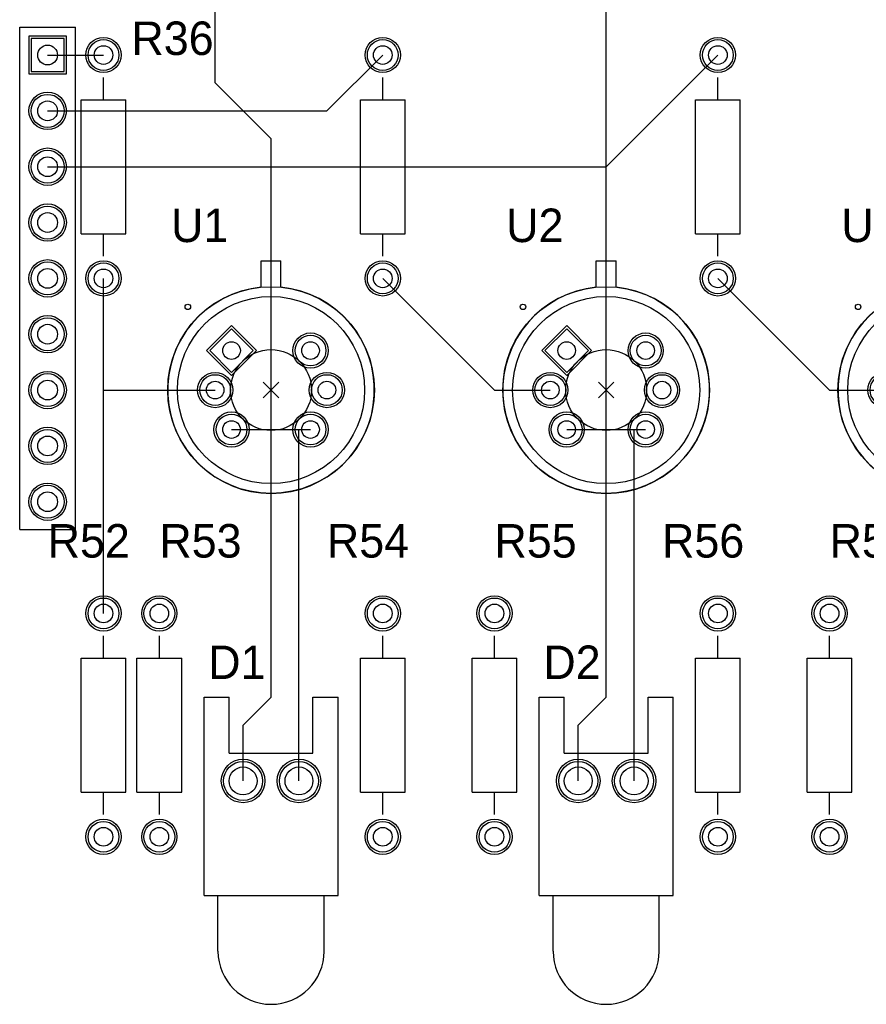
# Model space of a CAD drawing. Extents: x 0.2 to 21.7, y 0.2 to 7.8.
# Tile 3 of 23: x 2.8 to 4.4, y 2.1 to 3.9. Entities that reach past the tile are written whole.
import ezdxf

# ---------------------------------------------------------------- set-up
doc = ezdxf.new("R2010")
doc.units = 0
doc.layers.get('0').update_dxf_attribs({"linetype": 'CONTINUOUS'})
for name, color, linetype in [('BOTTOMLAYER', 5, 'CONTINUOUS'), ('BOTTOMSOLDER', 6, 'CONTINUOUS'), ('MECHANICAL13', 56, 'CONTINUOUS'), ('MECHANICAL15', 56, 'CONTINUOUS'), ('MULTILAYER', 9, 'CONTINUOUS'), ('PADHOLE', 156, 'CONTINUOUS'), ('TOPLAYER', 1, 'CONTINUOUS'), ('TOPOVERLAY', 2, 'CONTINUOUS'), ('TOPSOLDER', 216, 'CONTINUOUS')]:
    doc.layers.add(name, color=color, linetype=linetype)

# ---------------------------------------------------------------- blocks, each defined once
blk = doc.blocks.new('LED_0_16')
at = {"layer": 'BOTTOMLAYER'}
for centre in [(-0.05, 0), (0.05, 0)]:
    blk.add_circle(centre, 0.035, dxfattribs=at)
at = {"layer": 'BOTTOMSOLDER'}
for centre in [(-0.05, 0), (0.05, 0)]:
    blk.add_circle(centre, 0.039, dxfattribs=at)
at = {"layer": 'MULTILAYER'}
for centre in [(-0.05, 0), (0.05, 0)]:
    blk.add_circle(centre, 0.035, dxfattribs=at)
at = {"layer": 'PADHOLE'}
for centre in [(-0.05, 0), (0.05, 0)]:
    blk.add_circle(centre, 0.025, dxfattribs=at)
at = {"layer": 'TOPLAYER'}
for centre in [(-0.05, 0), (0.05, 0)]:
    blk.add_circle(centre, 0.035, dxfattribs=at)
at = {"layer": 'TOPOVERLAY'}
for p, q in [((-0.12, 0.15), (-0.075, 0.15)), ((-0.12, -0.205), (-0.12, 0.15)), ((-0.075, 0.05), (-0.075, 0.15)), ((0.075, 0.15), (0.12, 0.15)), ((0.075, 0.05), (0.075, 0.15)), ((0.12, -0.205), (0.12, 0.15)), ((-0.075, 0.05), (0.075, 0.05)), ((-0.12, -0.205), (0.12, -0.205)), ((-0.095, -0.305), (-0.095, -0.205)), ((0.095, -0.305), (0.095, -0.205))]:
    blk.add_line(p, q, dxfattribs=at)
blk.add_arc((0, -0.305), 0.095, 180, 360, dxfattribs=at)
at = {"layer": 'TOPSOLDER'}
for centre in [(-0.05, 0), (0.05, 0)]:
    blk.add_circle(centre, 0.039, dxfattribs=at)
blk = doc.blocks.new('LED_0_17')
at = {"layer": 'BOTTOMLAYER'}
for centre in [(-0.05, 0), (0.05, 0)]:
    blk.add_circle(centre, 0.035, dxfattribs=at)
at = {"layer": 'BOTTOMSOLDER'}
for centre in [(-0.05, 0), (0.05, 0)]:
    blk.add_circle(centre, 0.039, dxfattribs=at)
at = {"layer": 'MULTILAYER'}
for centre in [(-0.05, 0), (0.05, 0)]:
    blk.add_circle(centre, 0.035, dxfattribs=at)
at = {"layer": 'PADHOLE'}
for centre in [(-0.05, 0), (0.05, 0)]:
    blk.add_circle(centre, 0.025, dxfattribs=at)
at = {"layer": 'TOPLAYER'}
for centre in [(-0.05, 0), (0.05, 0)]:
    blk.add_circle(centre, 0.035, dxfattribs=at)
at = {"layer": 'TOPOVERLAY'}
for p, q in [((-0.12, 0.15), (-0.075, 0.15)), ((-0.12, -0.205), (-0.12, 0.15)), ((-0.075, 0.05), (-0.075, 0.15)), ((0.075, 0.15), (0.12, 0.15)), ((0.075, 0.05), (0.075, 0.15)), ((0.12, -0.205), (0.12, 0.15)), ((-0.075, 0.05), (0.075, 0.05)), ((-0.12, -0.205), (0.12, -0.205)), ((-0.095, -0.305), (-0.095, -0.205)), ((0.095, -0.305), (0.095, -0.205))]:
    blk.add_line(p, q, dxfattribs=at)
blk.add_arc((0, -0.305), 0.095, 180, 360, dxfattribs=at)
at = {"layer": 'TOPSOLDER'}
for centre in [(-0.05, 0), (0.05, 0)]:
    blk.add_circle(centre, 0.039, dxfattribs=at)
blk = doc.blocks.new('AXIAL_0_4_100')
at = {"layer": 'BOTTOMLAYER'}
for centre in [(-0.2, 0), (0.2, 0)]:
    blk.add_circle(centre, 0.0276, dxfattribs=at)
at = {"layer": 'BOTTOMSOLDER'}
for centre in [(-0.2, 0), (0.2, 0)]:
    blk.add_circle(centre, 0.0316, dxfattribs=at)
at = {"layer": 'MULTILAYER'}
for centre in [(-0.2, 0), (0.2, 0)]:
    blk.add_circle(centre, 0.0276, dxfattribs=at)
at = {"layer": 'PADHOLE'}
for centre in [(-0.2, 0), (0.2, 0)]:
    blk.add_circle(centre, 0.0167, dxfattribs=at)
at = {"layer": 'TOPLAYER'}
for centre in [(-0.2, 0), (0.2, 0)]:
    blk.add_circle(centre, 0.0276, dxfattribs=at)
at = {"layer": 'TOPOVERLAY'}
for p, q in [((-0.12, 0.04), (0.12, 0.04)), ((-0.12, 0.04), (-0.12, -0.04)), ((0.12, 0.04), (0.12, -0.04)), ((-0.16, 0), (-0.12, 0)), ((0.12, 0), (0.16, 0)), ((-0.12, -0.04), (0.12, -0.04))]:
    blk.add_line(p, q, dxfattribs=at)
at = {"layer": 'TOPSOLDER'}
for centre in [(-0.2, 0), (0.2, 0)]:
    blk.add_circle(centre, 0.0316, dxfattribs=at)
blk = doc.blocks.new('AXIAL_0_4_101')
at = {"layer": 'BOTTOMLAYER'}
for centre in [(-0.2, 0), (0.2, 0)]:
    blk.add_circle(centre, 0.0276, dxfattribs=at)
at = {"layer": 'BOTTOMSOLDER'}
for centre in [(-0.2, 0), (0.2, 0)]:
    blk.add_circle(centre, 0.0316, dxfattribs=at)
at = {"layer": 'MULTILAYER'}
for centre in [(-0.2, 0), (0.2, 0)]:
    blk.add_circle(centre, 0.0276, dxfattribs=at)
at = {"layer": 'PADHOLE'}
for centre in [(-0.2, 0), (0.2, 0)]:
    blk.add_circle(centre, 0.0167, dxfattribs=at)
at = {"layer": 'TOPLAYER'}
for centre in [(-0.2, 0), (0.2, 0)]:
    blk.add_circle(centre, 0.0276, dxfattribs=at)
at = {"layer": 'TOPOVERLAY'}
for p, q in [((-0.12, 0.04), (0.12, 0.04)), ((-0.12, 0.04), (-0.12, -0.04)), ((0.12, 0.04), (0.12, -0.04)), ((-0.16, 0), (-0.12, 0)), ((0.12, 0), (0.16, 0)), ((-0.12, -0.04), (0.12, -0.04))]:
    blk.add_line(p, q, dxfattribs=at)
at = {"layer": 'TOPSOLDER'}
for centre in [(-0.2, 0), (0.2, 0)]:
    blk.add_circle(centre, 0.0316, dxfattribs=at)
blk = doc.blocks.new('AXIAL_0_4_102')
at = {"layer": 'BOTTOMLAYER'}
for centre in [(-0.2, 0), (0.2, 0)]:
    blk.add_circle(centre, 0.0276, dxfattribs=at)
at = {"layer": 'BOTTOMSOLDER'}
for centre in [(-0.2, 0), (0.2, 0)]:
    blk.add_circle(centre, 0.0316, dxfattribs=at)
at = {"layer": 'MULTILAYER'}
for centre in [(-0.2, 0), (0.2, 0)]:
    blk.add_circle(centre, 0.0276, dxfattribs=at)
at = {"layer": 'PADHOLE'}
for centre in [(-0.2, 0), (0.2, 0)]:
    blk.add_circle(centre, 0.0167, dxfattribs=at)
at = {"layer": 'TOPLAYER'}
for centre in [(-0.2, 0), (0.2, 0)]:
    blk.add_circle(centre, 0.0276, dxfattribs=at)
at = {"layer": 'TOPOVERLAY'}
for p, q in [((-0.12, 0.04), (0.12, 0.04)), ((-0.12, 0.04), (-0.12, -0.04)), ((0.12, 0.04), (0.12, -0.04)), ((-0.16, 0), (-0.12, 0)), ((0.12, 0), (0.16, 0)), ((-0.12, -0.04), (0.12, -0.04))]:
    blk.add_line(p, q, dxfattribs=at)
at = {"layer": 'TOPSOLDER'}
for centre in [(-0.2, 0), (0.2, 0)]:
    blk.add_circle(centre, 0.0316, dxfattribs=at)
blk = doc.blocks.new('AXIAL_0_4_116')
at = {"layer": 'BOTTOMLAYER'}
for centre in [(-0.2, 0), (0.2, 0)]:
    blk.add_circle(centre, 0.0276, dxfattribs=at)
at = {"layer": 'BOTTOMSOLDER'}
for centre in [(-0.2, 0), (0.2, 0)]:
    blk.add_circle(centre, 0.0316, dxfattribs=at)
at = {"layer": 'MULTILAYER'}
for centre in [(-0.2, 0), (0.2, 0)]:
    blk.add_circle(centre, 0.0276, dxfattribs=at)
at = {"layer": 'PADHOLE'}
for centre in [(-0.2, 0), (0.2, 0)]:
    blk.add_circle(centre, 0.0167, dxfattribs=at)
at = {"layer": 'TOPLAYER'}
for centre in [(-0.2, 0), (0.2, 0)]:
    blk.add_circle(centre, 0.0276, dxfattribs=at)
at = {"layer": 'TOPOVERLAY'}
for p, q in [((-0.12, 0.04), (0.12, 0.04)), ((-0.12, 0.04), (-0.12, -0.04)), ((0.12, 0.04), (0.12, -0.04)), ((-0.16, 0), (-0.12, 0)), ((0.12, 0), (0.16, 0)), ((-0.12, -0.04), (0.12, -0.04))]:
    blk.add_line(p, q, dxfattribs=at)
at = {"layer": 'TOPSOLDER'}
for centre in [(-0.2, 0), (0.2, 0)]:
    blk.add_circle(centre, 0.0316, dxfattribs=at)
blk = doc.blocks.new('AXIAL_0_4_117')
at = {"layer": 'BOTTOMLAYER'}
for centre in [(-0.2, 0), (0.2, 0)]:
    blk.add_circle(centre, 0.0276, dxfattribs=at)
at = {"layer": 'BOTTOMSOLDER'}
for centre in [(-0.2, 0), (0.2, 0)]:
    blk.add_circle(centre, 0.0316, dxfattribs=at)
at = {"layer": 'MULTILAYER'}
for centre in [(-0.2, 0), (0.2, 0)]:
    blk.add_circle(centre, 0.0276, dxfattribs=at)
at = {"layer": 'PADHOLE'}
for centre in [(-0.2, 0), (0.2, 0)]:
    blk.add_circle(centre, 0.0167, dxfattribs=at)
at = {"layer": 'TOPLAYER'}
for centre in [(-0.2, 0), (0.2, 0)]:
    blk.add_circle(centre, 0.0276, dxfattribs=at)
at = {"layer": 'TOPOVERLAY'}
for p, q in [((-0.12, 0.04), (0.12, 0.04)), ((-0.12, 0.04), (-0.12, -0.04)), ((0.12, 0.04), (0.12, -0.04)), ((-0.16, 0), (-0.12, 0)), ((0.12, 0), (0.16, 0)), ((-0.12, -0.04), (0.12, -0.04))]:
    blk.add_line(p, q, dxfattribs=at)
at = {"layer": 'TOPSOLDER'}
for centre in [(-0.2, 0), (0.2, 0)]:
    blk.add_circle(centre, 0.0316, dxfattribs=at)
blk = doc.blocks.new('AXIAL_0_4_118')
at = {"layer": 'BOTTOMLAYER'}
for centre in [(-0.2, 0), (0.2, 0)]:
    blk.add_circle(centre, 0.0276, dxfattribs=at)
at = {"layer": 'BOTTOMSOLDER'}
for centre in [(-0.2, 0), (0.2, 0)]:
    blk.add_circle(centre, 0.0316, dxfattribs=at)
at = {"layer": 'MULTILAYER'}
for centre in [(-0.2, 0), (0.2, 0)]:
    blk.add_circle(centre, 0.0276, dxfattribs=at)
at = {"layer": 'PADHOLE'}
for centre in [(-0.2, 0), (0.2, 0)]:
    blk.add_circle(centre, 0.0167, dxfattribs=at)
at = {"layer": 'TOPLAYER'}
for centre in [(-0.2, 0), (0.2, 0)]:
    blk.add_circle(centre, 0.0276, dxfattribs=at)
at = {"layer": 'TOPOVERLAY'}
for p, q in [((-0.12, 0.04), (0.12, 0.04)), ((-0.12, 0.04), (-0.12, -0.04)), ((0.12, 0.04), (0.12, -0.04)), ((-0.16, 0), (-0.12, 0)), ((0.12, 0), (0.16, 0)), ((-0.12, -0.04), (0.12, -0.04))]:
    blk.add_line(p, q, dxfattribs=at)
at = {"layer": 'TOPSOLDER'}
for centre in [(-0.2, 0), (0.2, 0)]:
    blk.add_circle(centre, 0.0316, dxfattribs=at)
blk = doc.blocks.new('AXIAL_0_4_119')
at = {"layer": 'BOTTOMLAYER'}
for centre in [(-0.2, 0), (0.2, 0)]:
    blk.add_circle(centre, 0.0276, dxfattribs=at)
at = {"layer": 'BOTTOMSOLDER'}
for centre in [(-0.2, 0), (0.2, 0)]:
    blk.add_circle(centre, 0.0316, dxfattribs=at)
at = {"layer": 'MULTILAYER'}
for centre in [(-0.2, 0), (0.2, 0)]:
    blk.add_circle(centre, 0.0276, dxfattribs=at)
at = {"layer": 'PADHOLE'}
for centre in [(-0.2, 0), (0.2, 0)]:
    blk.add_circle(centre, 0.0167, dxfattribs=at)
at = {"layer": 'TOPLAYER'}
for centre in [(-0.2, 0), (0.2, 0)]:
    blk.add_circle(centre, 0.0276, dxfattribs=at)
at = {"layer": 'TOPOVERLAY'}
for p, q in [((-0.12, 0.04), (0.12, 0.04)), ((-0.12, 0.04), (-0.12, -0.04)), ((0.12, 0.04), (0.12, -0.04)), ((-0.16, 0), (-0.12, 0)), ((0.12, 0), (0.16, 0)), ((-0.12, -0.04), (0.12, -0.04))]:
    blk.add_line(p, q, dxfattribs=at)
at = {"layer": 'TOPSOLDER'}
for centre in [(-0.2, 0), (0.2, 0)]:
    blk.add_circle(centre, 0.0316, dxfattribs=at)
blk = doc.blocks.new('AXIAL_0_4_120')
at = {"layer": 'BOTTOMLAYER'}
for centre in [(-0.2, 0), (0.2, 0)]:
    blk.add_circle(centre, 0.0276, dxfattribs=at)
at = {"layer": 'BOTTOMSOLDER'}
for centre in [(-0.2, 0), (0.2, 0)]:
    blk.add_circle(centre, 0.0316, dxfattribs=at)
at = {"layer": 'MULTILAYER'}
for centre in [(-0.2, 0), (0.2, 0)]:
    blk.add_circle(centre, 0.0276, dxfattribs=at)
at = {"layer": 'PADHOLE'}
for centre in [(-0.2, 0), (0.2, 0)]:
    blk.add_circle(centre, 0.0167, dxfattribs=at)
at = {"layer": 'TOPLAYER'}
for centre in [(-0.2, 0), (0.2, 0)]:
    blk.add_circle(centre, 0.0276, dxfattribs=at)
at = {"layer": 'TOPOVERLAY'}
for p, q in [((-0.12, 0.04), (0.12, 0.04)), ((-0.12, 0.04), (-0.12, -0.04)), ((0.12, 0.04), (0.12, -0.04)), ((-0.16, 0), (-0.12, 0)), ((0.12, 0), (0.16, 0)), ((-0.12, -0.04), (0.12, -0.04))]:
    blk.add_line(p, q, dxfattribs=at)
at = {"layer": 'TOPSOLDER'}
for centre in [(-0.2, 0), (0.2, 0)]:
    blk.add_circle(centre, 0.0316, dxfattribs=at)
blk = doc.blocks.new('AXIAL_0_4_121')
at = {"layer": 'BOTTOMLAYER'}
for centre in [(-0.2, 0), (0.2, 0)]:
    blk.add_circle(centre, 0.0276, dxfattribs=at)
at = {"layer": 'BOTTOMSOLDER'}
for centre in [(-0.2, 0), (0.2, 0)]:
    blk.add_circle(centre, 0.0316, dxfattribs=at)
at = {"layer": 'MULTILAYER'}
for centre in [(-0.2, 0), (0.2, 0)]:
    blk.add_circle(centre, 0.0276, dxfattribs=at)
at = {"layer": 'PADHOLE'}
for centre in [(-0.2, 0), (0.2, 0)]:
    blk.add_circle(centre, 0.0167, dxfattribs=at)
at = {"layer": 'TOPLAYER'}
for centre in [(-0.2, 0), (0.2, 0)]:
    blk.add_circle(centre, 0.0276, dxfattribs=at)
at = {"layer": 'TOPOVERLAY'}
for p, q in [((-0.12, 0.04), (0.12, 0.04)), ((-0.12, 0.04), (-0.12, -0.04)), ((0.12, 0.04), (0.12, -0.04)), ((-0.16, 0), (-0.12, 0)), ((0.12, 0), (0.16, 0)), ((-0.12, -0.04), (0.12, -0.04))]:
    blk.add_line(p, q, dxfattribs=at)
at = {"layer": 'TOPSOLDER'}
for centre in [(-0.2, 0), (0.2, 0)]:
    blk.add_circle(centre, 0.0316, dxfattribs=at)
blk = doc.blocks.new('H06C_165')
at = {"layer": 'BOTTOMLAYER'}
for p, q in [((-0.127559, 0.027559), (-0.127559, -0.027559)), ((-0.072441, 0.027559), (-0.127559, 0.027559)), ((-0.072441, -0.027559), (-0.072441, 0.027559)), ((-0.127559, -0.027559), (-0.072441, -0.027559))]:
    blk.add_line(p, q, dxfattribs=at)
for centre in [(0, 0.1), (0.070711, 0.070711), (0.1, 0), (-0.070711, -0.070711), (0, -0.1)]:
    blk.add_circle(centre, 0.027559, dxfattribs=at)
at = {"layer": 'BOTTOMSOLDER'}
for p, q in [((-0.131559, 0.031559), (-0.131559, -0.031559)), ((-0.068441, 0.031559), (-0.131559, 0.031559)), ((-0.068441, -0.031559), (-0.068441, 0.031559)), ((-0.131559, -0.031559), (-0.068441, -0.031559))]:
    blk.add_line(p, q, dxfattribs=at)
for centre in [(0, 0.1), (0.070711, 0.070711), (0.1, 0), (-0.070711, -0.070711), (0, -0.1)]:
    blk.add_circle(centre, 0.031559, dxfattribs=at)
at = {"layer": 'MECHANICAL13'}
for radius in [0.185039, 0.16752, 0.072441]:
    blk.add_circle((0, 0), radius, dxfattribs=at)
at = {"layer": 'MECHANICAL15'}
for p, q in [((0, -0.019685), (0, 0.019685)), ((-0.019685, 0), (0.019685, 0))]:
    blk.add_line(p, q, dxfattribs=at)
at = {"layer": 'MULTILAYER'}
for p, q in [((-0.127559, 0.027559), (-0.127559, -0.027559)), ((-0.072441, 0.027559), (-0.127559, 0.027559)), ((-0.072441, -0.027559), (-0.072441, 0.027559)), ((-0.127559, -0.027559), (-0.072441, -0.027559))]:
    blk.add_line(p, q, dxfattribs=at)
for centre in [(0, 0.1), (0.070711, 0.070711), (0.1, 0), (-0.070711, -0.070711), (0, -0.1)]:
    blk.add_circle(centre, 0.027559, dxfattribs=at)
at = {"layer": 'PADHOLE'}
for centre in [(0, 0.1), (0.070711, 0.070711), (-0.1, 0), (0.1, 0), (-0.070711, -0.070711), (0, -0.1)]:
    blk.add_circle(centre, 0.015748, dxfattribs=at)
at = {"layer": 'TOPLAYER'}
for p, q in [((-0.127559, 0.027559), (-0.127559, -0.027559)), ((-0.072441, 0.027559), (-0.127559, 0.027559)), ((-0.072441, -0.027559), (-0.072441, 0.027559)), ((-0.127559, -0.027559), (-0.072441, -0.027559))]:
    blk.add_line(p, q, dxfattribs=at)
for centre in [(0, 0.1), (0.070711, 0.070711), (0.1, 0), (-0.070711, -0.070711), (0, -0.1)]:
    blk.add_circle(centre, 0.027559, dxfattribs=at)
at = {"layer": 'TOPOVERLAY'}
for p, q in [((-0.176176, 0.151121), (-0.151121, 0.176176)), ((-0.117714, 0.142769), (-0.151121, 0.176176)), ((-0.142769, 0.117714), (-0.176176, 0.151121))]:
    blk.add_line(p, q, dxfattribs=at)
blk.add_circle((-0.21063, 0), 0.004921, dxfattribs=at)
blk.add_arc((0, 0), 0.185039, -219.506, -230.494, dxfattribs=at)
at = {"layer": 'TOPSOLDER'}
for p, q in [((-0.131559, 0.031559), (-0.131559, -0.031559)), ((-0.068441, 0.031559), (-0.131559, 0.031559)), ((-0.068441, -0.031559), (-0.068441, 0.031559)), ((-0.131559, -0.031559), (-0.068441, -0.031559))]:
    blk.add_line(p, q, dxfattribs=at)
for centre in [(0, 0.1), (0.070711, 0.070711), (0.1, 0), (-0.070711, -0.070711), (0, -0.1)]:
    blk.add_circle(centre, 0.031559, dxfattribs=at)
blk = doc.blocks.new('H06C_166')
at = {"layer": 'BOTTOMLAYER'}
for p, q in [((-0.127559, 0.027559), (-0.127559, -0.027559)), ((-0.072441, 0.027559), (-0.127559, 0.027559)), ((-0.072441, -0.027559), (-0.072441, 0.027559)), ((-0.127559, -0.027559), (-0.072441, -0.027559))]:
    blk.add_line(p, q, dxfattribs=at)
for centre in [(0, 0.1), (0.070711, 0.070711), (0.1, 0), (-0.070711, -0.070711), (0, -0.1)]:
    blk.add_circle(centre, 0.027559, dxfattribs=at)
at = {"layer": 'BOTTOMSOLDER'}
for p, q in [((-0.131559, 0.031559), (-0.131559, -0.031559)), ((-0.068441, 0.031559), (-0.131559, 0.031559)), ((-0.068441, -0.031559), (-0.068441, 0.031559)), ((-0.131559, -0.031559), (-0.068441, -0.031559))]:
    blk.add_line(p, q, dxfattribs=at)
for centre in [(0, 0.1), (0.070711, 0.070711), (0.1, 0), (-0.070711, -0.070711), (0, -0.1)]:
    blk.add_circle(centre, 0.031559, dxfattribs=at)
at = {"layer": 'MECHANICAL13'}
for radius in [0.185039, 0.16752, 0.072441]:
    blk.add_circle((0, 0), radius, dxfattribs=at)
at = {"layer": 'MECHANICAL15'}
for p, q in [((0, -0.019685), (0, 0.019685)), ((-0.019685, 0), (0.019685, 0))]:
    blk.add_line(p, q, dxfattribs=at)
at = {"layer": 'MULTILAYER'}
for p, q in [((-0.127559, 0.027559), (-0.127559, -0.027559)), ((-0.072441, 0.027559), (-0.127559, 0.027559)), ((-0.072441, -0.027559), (-0.072441, 0.027559)), ((-0.127559, -0.027559), (-0.072441, -0.027559))]:
    blk.add_line(p, q, dxfattribs=at)
for centre in [(0, 0.1), (0.070711, 0.070711), (0.1, 0), (-0.070711, -0.070711), (0, -0.1)]:
    blk.add_circle(centre, 0.027559, dxfattribs=at)
at = {"layer": 'PADHOLE'}
for centre in [(0, 0.1), (0.070711, 0.070711), (-0.1, 0), (0.1, 0), (-0.070711, -0.070711), (0, -0.1)]:
    blk.add_circle(centre, 0.015748, dxfattribs=at)
at = {"layer": 'TOPLAYER'}
for p, q in [((-0.127559, 0.027559), (-0.127559, -0.027559)), ((-0.072441, 0.027559), (-0.127559, 0.027559)), ((-0.072441, -0.027559), (-0.072441, 0.027559)), ((-0.127559, -0.027559), (-0.072441, -0.027559))]:
    blk.add_line(p, q, dxfattribs=at)
for centre in [(0, 0.1), (0.070711, 0.070711), (0.1, 0), (-0.070711, -0.070711), (0, -0.1)]:
    blk.add_circle(centre, 0.027559, dxfattribs=at)
at = {"layer": 'TOPOVERLAY'}
for p, q in [((-0.176176, 0.151121), (-0.151121, 0.176176)), ((-0.117714, 0.142769), (-0.151121, 0.176176)), ((-0.142769, 0.117714), (-0.176176, 0.151121))]:
    blk.add_line(p, q, dxfattribs=at)
blk.add_circle((-0.21063, 0), 0.004921, dxfattribs=at)
blk.add_arc((0, 0), 0.185039, -219.506, -230.494, dxfattribs=at)
at = {"layer": 'TOPSOLDER'}
for p, q in [((-0.131559, 0.031559), (-0.131559, -0.031559)), ((-0.068441, 0.031559), (-0.131559, 0.031559)), ((-0.068441, -0.031559), (-0.068441, 0.031559)), ((-0.131559, -0.031559), (-0.068441, -0.031559))]:
    blk.add_line(p, q, dxfattribs=at)
for centre in [(0, 0.1), (0.070711, 0.070711), (0.1, 0), (-0.070711, -0.070711), (0, -0.1)]:
    blk.add_circle(centre, 0.031559, dxfattribs=at)
blk = doc.blocks.new('H06C_167')
at = {"layer": 'BOTTOMLAYER'}
for p, q in [((-0.127559, 0.027559), (-0.127559, -0.027559)), ((-0.072441, 0.027559), (-0.127559, 0.027559)), ((-0.072441, -0.027559), (-0.072441, 0.027559)), ((-0.127559, -0.027559), (-0.072441, -0.027559))]:
    blk.add_line(p, q, dxfattribs=at)
for centre in [(0, 0.1), (0.070711, 0.070711), (0.1, 0), (-0.070711, -0.070711), (0, -0.1)]:
    blk.add_circle(centre, 0.027559, dxfattribs=at)
at = {"layer": 'BOTTOMSOLDER'}
for p, q in [((-0.131559, 0.031559), (-0.131559, -0.031559)), ((-0.068441, 0.031559), (-0.131559, 0.031559)), ((-0.068441, -0.031559), (-0.068441, 0.031559)), ((-0.131559, -0.031559), (-0.068441, -0.031559))]:
    blk.add_line(p, q, dxfattribs=at)
for centre in [(0, 0.1), (0.070711, 0.070711), (0.1, 0), (-0.070711, -0.070711), (0, -0.1)]:
    blk.add_circle(centre, 0.031559, dxfattribs=at)
at = {"layer": 'MECHANICAL13'}
for radius in [0.185039, 0.16752, 0.072441]:
    blk.add_circle((0, 0), radius, dxfattribs=at)
at = {"layer": 'MECHANICAL15'}
for p, q in [((0, -0.019685), (0, 0.019685)), ((-0.019685, 0), (0.019685, 0))]:
    blk.add_line(p, q, dxfattribs=at)
at = {"layer": 'MULTILAYER'}
for p, q in [((-0.127559, 0.027559), (-0.127559, -0.027559)), ((-0.072441, 0.027559), (-0.127559, 0.027559)), ((-0.072441, -0.027559), (-0.072441, 0.027559)), ((-0.127559, -0.027559), (-0.072441, -0.027559))]:
    blk.add_line(p, q, dxfattribs=at)
for centre in [(0, 0.1), (0.070711, 0.070711), (0.1, 0), (-0.070711, -0.070711), (0, -0.1)]:
    blk.add_circle(centre, 0.027559, dxfattribs=at)
at = {"layer": 'PADHOLE'}
for centre in [(0, 0.1), (0.070711, 0.070711), (-0.1, 0), (0.1, 0), (-0.070711, -0.070711), (0, -0.1)]:
    blk.add_circle(centre, 0.015748, dxfattribs=at)
at = {"layer": 'TOPLAYER'}
for p, q in [((-0.127559, 0.027559), (-0.127559, -0.027559)), ((-0.072441, 0.027559), (-0.127559, 0.027559)), ((-0.072441, -0.027559), (-0.072441, 0.027559)), ((-0.127559, -0.027559), (-0.072441, -0.027559))]:
    blk.add_line(p, q, dxfattribs=at)
for centre in [(0, 0.1), (0.070711, 0.070711), (0.1, 0), (-0.070711, -0.070711), (0, -0.1)]:
    blk.add_circle(centre, 0.027559, dxfattribs=at)
at = {"layer": 'TOPOVERLAY'}
for p, q in [((-0.176176, 0.151121), (-0.151121, 0.176176)), ((-0.117714, 0.142769), (-0.151121, 0.176176)), ((-0.142769, 0.117714), (-0.176176, 0.151121))]:
    blk.add_line(p, q, dxfattribs=at)
blk.add_circle((-0.21063, 0), 0.004921, dxfattribs=at)
blk.add_arc((0, 0), 0.185039, -219.506, -230.494, dxfattribs=at)
at = {"layer": 'TOPSOLDER'}
for p, q in [((-0.131559, 0.031559), (-0.131559, -0.031559)), ((-0.068441, 0.031559), (-0.131559, 0.031559)), ((-0.068441, -0.031559), (-0.068441, 0.031559)), ((-0.131559, -0.031559), (-0.068441, -0.031559))]:
    blk.add_line(p, q, dxfattribs=at)
for centre in [(0, 0.1), (0.070711, 0.070711), (0.1, 0), (-0.070711, -0.070711), (0, -0.1)]:
    blk.add_circle(centre, 0.031559, dxfattribs=at)
blk = doc.blocks.new('HDR1X9_182')
at = {"layer": 'BOTTOMLAYER'}
for p, q in [((-0.029528, 0.029528), (-0.029528, -0.029528)), ((0.029528, 0.029528), (-0.029528, 0.029528)), ((0.029528, -0.029528), (0.029528, 0.029528)), ((-0.029528, -0.029528), (0.029528, -0.029528))]:
    blk.add_line(p, q, dxfattribs=at)
for centre in [(0.1, 0), (0.2, 0), (0.3, 0), (0.4, 0), (0.5, 0), (0.6, 0), (0.7, 0), (0.8, 0)]:
    blk.add_circle(centre, 0.029528, dxfattribs=at)
at = {"layer": 'BOTTOMSOLDER'}
for p, q in [((-0.033528, 0.033528), (-0.033528, -0.033528)), ((0.033528, 0.033528), (-0.033528, 0.033528)), ((0.033528, -0.033528), (0.033528, 0.033528)), ((-0.033528, -0.033528), (0.033528, -0.033528))]:
    blk.add_line(p, q, dxfattribs=at)
for centre in [(0.1, 0), (0.2, 0), (0.3, 0), (0.4, 0), (0.5, 0), (0.6, 0), (0.7, 0), (0.8, 0)]:
    blk.add_circle(centre, 0.033528, dxfattribs=at)
at = {"layer": 'MULTILAYER'}
for p, q in [((-0.029528, 0.029528), (-0.029528, -0.029528)), ((0.029528, 0.029528), (-0.029528, 0.029528)), ((0.029528, -0.029528), (0.029528, 0.029528)), ((-0.029528, -0.029528), (0.029528, -0.029528))]:
    blk.add_line(p, q, dxfattribs=at)
for centre in [(0.1, 0), (0.2, 0), (0.3, 0), (0.4, 0), (0.5, 0), (0.6, 0), (0.7, 0), (0.8, 0)]:
    blk.add_circle(centre, 0.029528, dxfattribs=at)
at = {"layer": 'PADHOLE'}
for centre in [(0, 0), (0.1, 0), (0.2, 0), (0.3, 0), (0.4, 0), (0.5, 0), (0.6, 0), (0.7, 0), (0.8, 0)]:
    blk.add_circle(centre, 0.017717, dxfattribs=at)
at = {"layer": 'TOPLAYER'}
for p, q in [((-0.029528, 0.029528), (-0.029528, -0.029528)), ((0.029528, 0.029528), (-0.029528, 0.029528)), ((0.029528, -0.029528), (0.029528, 0.029528)), ((-0.029528, -0.029528), (0.029528, -0.029528))]:
    blk.add_line(p, q, dxfattribs=at)
for centre in [(0.1, 0), (0.2, 0), (0.3, 0), (0.4, 0), (0.5, 0), (0.6, 0), (0.7, 0), (0.8, 0)]:
    blk.add_circle(centre, 0.029528, dxfattribs=at)
at = {"layer": 'TOPOVERLAY'}
for p, q in [((0.85, 0.05), (-0.05, 0.05)), ((-0.05, -0.05), (-0.05, 0.05)), ((0.85, -0.05), (0.85, 0.05)), ((0.85, -0.05), (-0.05, -0.05))]:
    blk.add_line(p, q, dxfattribs=at)
at = {"layer": 'TOPSOLDER'}
for p, q in [((-0.033528, 0.033528), (-0.033528, -0.033528)), ((0.033528, 0.033528), (-0.033528, 0.033528)), ((0.033528, -0.033528), (0.033528, 0.033528)), ((-0.033528, -0.033528), (0.033528, -0.033528))]:
    blk.add_line(p, q, dxfattribs=at)
for centre in [(0.1, 0), (0.2, 0), (0.3, 0), (0.4, 0), (0.5, 0), (0.6, 0), (0.7, 0), (0.8, 0)]:
    blk.add_circle(centre, 0.033528, dxfattribs=at)

msp = doc.modelspace()

# ---------------------------------------------------------------- linework, layer by layer
at = {"layer": 'BOTTOMLAYER'}
for p, q in [((2.9, 3.8), (3, 3.8)), ((3.4, 3.7), (3.5, 3.8)), ((3.9, 3.6), (4.1, 3.8)), ((2.9, 3.7), (3.4, 3.7)), ((2.9, 3.6), (3.9, 3.6)), ((3, 3.2), (3, 3.4)), ((3.5, 3.4), (3.7, 3.2)), ((4.1, 3.4), (4.3, 3.2)), ((3, 3.2), (3.2, 3.2)), ((3, 2.8), (3, 3.2)), ((3.7, 3.2), (3.8, 3.2)), ((4.3, 3.2), (4.4, 3.2)), ((3.2293, 3.1293), (3.35, 3.1293)), ((3.35, 2.5), (3.35, 3.1293)), ((3.35, 3.1293), (3.3707, 3.1293)), ((3.8293, 3.1293), (3.95, 3.1293)), ((3.95, 2.5), (3.95, 3.1293)), ((3.95, 3.1293), (3.9707, 3.1293))]:
    msp.add_line(p, q, dxfattribs=at)
at = {"layer": 'TOPLAYER'}
for p, q in [((3.2, 3.75), (3.2, 4.05)), ((3.9, 2.65), (3.9, 4.05)), ((3.2, 3.75), (3.3, 3.65)), ((3.3, 2.65), (3.3, 3.65)), ((3.25, 2.6), (3.3, 2.65)), ((3.85, 2.6), (3.9, 2.65)), ((3.25, 2.5), (3.25, 2.6)), ((3.85, 2.5), (3.85, 2.6))]:
    msp.add_line(p, q, dxfattribs=at)

# ---------------------------------------------------------------- block references
for name, p, rotation in [('HDR1X9_182', (2.9, 3.8), 270), ('AXIAL_0_4_100', (3, 3.6), 90), ('AXIAL_0_4_101', (3.5, 3.6), 90), ('AXIAL_0_4_102', (4.1, 3.6), 90), ('H06C_165', (3.3, 3.2), 315), ('H06C_166', (3.9, 3.2), 315), ('H06C_167', (4.5, 3.2), 315), ('AXIAL_0_4_116', (3, 2.6), 90), ('AXIAL_0_4_117', (3.1, 2.6), 90), ('AXIAL_0_4_118', (3.5, 2.6), 90), ('AXIAL_0_4_119', (3.7, 2.6), 90), ('AXIAL_0_4_120', (4.1, 2.6), 90), ('AXIAL_0_4_121', (4.3, 2.6), 90)]:
    msp.add_blockref(name, p, dxfattribs=dict(rotation=rotation))
for name, p in [('LED_0_16', (3.3, 2.5)), ('LED_0_17', (3.9, 2.5))]:
    msp.add_blockref(name, p)

# ---------------------------------------------------------------- texts
at = {"layer": 'TOPOVERLAY'}
for s, p in [('R36', (3.05, 3.8)), ('U1', (3.121, 3.465)), ('U2', (3.721, 3.465)), ('U3', (4.321, 3.465)), ('R52', (2.9, 2.9)), ('R53', (3.1, 2.9)), ('R54', (3.4, 2.9)), ('R55', (3.7, 2.9)), ('R56', (4, 2.9)), ('R57', (4.3, 2.9)), ('D1', (3.1875, 2.6825)), ('D2', (3.7875, 2.6825))]:
    msp.add_text(s, height=0.06, dxfattribs=at).set_placement(p)

doc.saveas('drawing.dxf')
